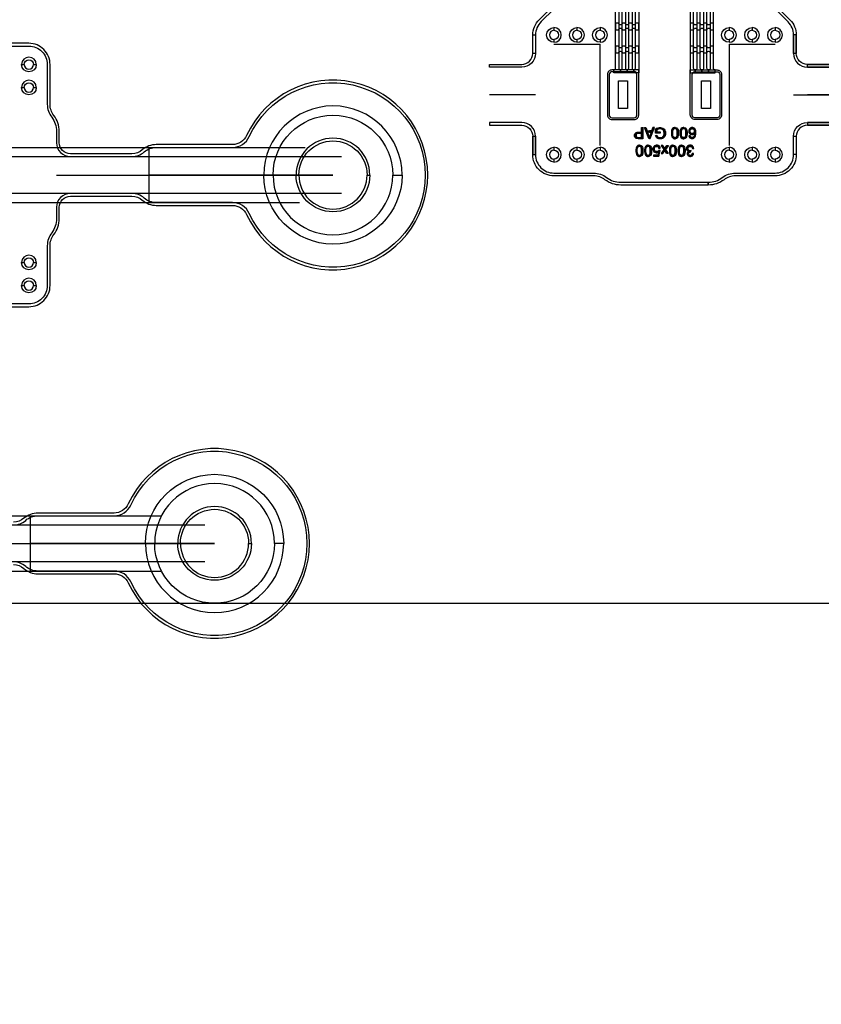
# Model space of a CAD drawing. Extents: x -63500 to 63500, y -63500 to 63500.
# Tile 229 of 256: x 12408 to 21107, y 20646 to 31336. Entities that reach past the tile are written whole.
import ezdxf

# ---------------------------------------------------------------- set-up
doc = ezdxf.new("R2010")
doc.units = 13
doc.header["$MEASUREMENT"] = 0
for name, color, linetype in [('1_Metal', 2, 'Continuous'), ('2_Electrodes', 5, 'Continuous'), ('3_Outline', 4, 'Continuous')]:
    doc.layers.add(name, color=color, linetype=linetype)
doc.styles.get("Standard").update_dxf_attribs({"font": 'arial.ttf'})

msp = doc.modelspace()

# ---------------------------------------------------------------- linework, layer by layer
for p, q in [((18206, 31071), (18456, 31071)), ((18456, 31071), (18706, 31071)), ((18706, 29971), (18706, 31071)), ((20106, 31071), (20106, 29971)), ((20106, 31071), (20356, 31071)), ((20356, 31071), (20606, 31071)), ((18006, 30521), (17506, 30521)), ((20806, 30521), (21306, 30521)), ((21456, 30521), (20956, 30521)), ((10163, 29950), (15508, 29950)), ((13808, 29950), (13808, 29350)), ((10163, 29850), (15901, 29850)), ((12808, 29650), (15808, 29650)), ((15808, 29650), (13808, 29650)), ((15901, 29450), (10163, 29450)), ((10163, 29350), (15445, 29350)), ((6394, 25950), (13945, 25950)), ((12523, 25950), (12523, 25350)), ((6394, 25850), (14416, 25850)), ((11523, 25650), (14523, 25650)), ((14523, 25650), (12523, 25650)), ((14416, 25450), (6394, 25450)), ((6394, 25350), (13945, 25350)), ((0, 25000), (34000, 25000))]:
    msp.add_line(p, q)
for points in [[(19006, 30671), (19006, 30371), (18906, 30371), (18906, 30671)], [(19906, 30671), (19906, 30371), (19806, 30371), (19806, 30671)]]:
    msp.add_lwpolyline(points, close=True)
for radius in [50000, 47500, 45000]:
    msp.add_circle((0, 0), radius)
at = {"layer": '1_Metal'}
msp.add_line((19686, 30791), (19686, 30791), dxfattribs=at)
for points in [[(-50000, 0, -1), (50000, 0), (51000, 0, 1), (-51000, 0)], [(19090, 31226), (19126, 31226), (19126, 31298), (19090, 31298, -0.414214), (19072, 31280), (19072, 31280, -0.414214), (19054, 31298), (19018, 31298, -0.414214), (19000, 31280), (19000, 31280, -0.414214), (18982, 31298), (18946, 31298, -0.414214), (18928, 31280), (18928, 31280, -0.414214), (18910, 31298), (18874, 31298), (18874, 31226), (18910, 31226, -0.414214), (18928, 31244), (18928, 31244, -0.414214), (18946, 31226), (18982, 31226, -0.414214), (19000, 31244), (19000, 31244, -0.414214), (19018, 31226), (19054, 31226, -0.414214), (19072, 31244), (19072, 31244, -0.414214)], [(19902, 31226), (19938, 31226), (19938, 31298), (19902, 31298, -0.414214), (19884, 31280), (19884, 31280, -0.414214), (19866, 31298), (19830, 31298, -0.414214), (19812, 31280), (19812, 31280, -0.414214), (19794, 31298), (19758, 31298, -0.414214), (19740, 31280), (19740, 31280, -0.414214), (19722, 31298), (19686, 31298), (19686, 31226), (19722, 31226, -0.414214), (19740, 31244), (19740, 31244, -0.414214), (19758, 31226), (19794, 31226, -0.414214), (19812, 31244), (19812, 31244, -0.414214), (19830, 31226), (19866, 31226, -0.414214), (19884, 31244), (19884, 31244, -0.414214)], [(19090, 30976), (19126, 30976), (19126, 31048), (19090, 31048, -0.414214), (19072, 31030), (19072, 31030, -0.414214), (19054, 31048), (19018, 31048, -0.414214), (19000, 31030), (19000, 31030, -0.414214), (18982, 31048), (18946, 31048, -0.414214), (18928, 31030), (18928, 31030, -0.414214), (18910, 31048), (18874, 31048), (18874, 30976), (18910, 30976, -0.414214), (18928, 30994), (18928, 30994, -0.414214), (18946, 30976), (18982, 30976, -0.414214), (19000, 30994), (19000, 30994, -0.414214), (19018, 30976), (19054, 30976, -0.414214), (19072, 30994), (19072, 30994, -0.414214)], [(19902, 30976), (19938, 30976), (19938, 31048), (19902, 31048, -0.414214), (19884, 31030), (19884, 31030, -0.414214), (19866, 31048), (19830, 31048, -0.414214), (19812, 31030), (19812, 31030, -0.414214), (19794, 31048), (19758, 31048, -0.414214), (19740, 31030), (19740, 31030, -0.414214), (19722, 31048), (19686, 31048), (19686, 30976), (19722, 30976, -0.414214), (19740, 30994), (19740, 30994, -0.414214), (19758, 30976), (19794, 30976, -0.414214), (19812, 30994), (19812, 30994, -0.414214), (19830, 30976), (19866, 30976, -0.414214), (19884, 30994), (19884, 30994, -0.414214)], [(18836, 30791, 0.414214), (18786, 30741), (18786, 30301, 0.414214), (18836, 30251), (19076, 30251, 0.414214), (19126, 30301), (19126, 30791)], [(19976, 30791, -0.414214), (20026, 30741), (20026, 30301, -0.414214), (19976, 30251), (19736, 30251, -0.414214), (19686, 30301), (19686, 30791)], [(16558, 29650, 1), (15058, 29650), (15158, 29650, -1), (16458, 29650)], [(16558, 29650, -1), (15058, 29650), (15158, 29650, 1), (16458, 29650)], [(13773, 25650, -1), (15273, 25650), (15173, 25650, 1), (13873, 25650)], [(13773, 25650, 1), (15273, 25650), (15173, 25650, -1), (13873, 25650)]]:
    msp.add_lwpolyline(points, format="xyb", close=True, dxfattribs=at)
for points in [[(18910, 31773), (18910, 30809, 0.414214), (18928, 30791), (18928, 30791), (18928, 30761), (18856, 30761), (18856, 30791, 0.414214), (18874, 30809), (18874, 31762, -0.104248)], [(18982, 31773), (18982, 30809, 0.414214), (19000, 30791), (19000, 30791), (19000, 30761), (18928, 30761), (18928, 30791, 0.414214), (18946, 30809), (18946, 31773, 1)], [(19054, 31773), (19054, 30809, 0.414214), (19072, 30791), (19072, 30791), (19072, 30761), (19000, 30761), (19000, 30791, 0.414214), (19018, 30809), (19018, 31773, 1)], [(19126, 31773), (19126, 30761), (19072, 30761), (19072, 30791, 0.414214), (19090, 30809), (19090, 31773, 1)], [(19686, 31773), (19686, 30761), (19740, 30761), (19740, 30791, -0.414214), (19722, 30809), (19722, 31773, -1)], [(19758, 31773), (19758, 30809, -0.414214), (19740, 30791), (19740, 30791), (19740, 30761), (19812, 30761), (19812, 30791, -0.414214), (19794, 30809), (19794, 31773, -1)], [(19830, 31773), (19830, 30809, -0.414214), (19812, 30791), (19812, 30791), (19812, 30761), (19884, 30761), (19884, 30791, -0.414214), (19866, 30809), (19866, 31773, -1)], [(19902, 31773), (19902, 30809, -0.414214), (19884, 30791), (19884, 30791), (19884, 30761), (19956, 30761), (19956, 30791, -0.414214), (19938, 30809), (19938, 31762, 0.104248)]]:
    msp.add_lwpolyline(points, format="xyb", dxfattribs=at)
for points in [[(19172, 30165), (19172, 30044), (19119, 30044), (19107, 30046), (19099, 30048), (19091, 30053), (19085, 30061), (19082, 30068), (19080, 30076), (19080, 30081), (19081, 30090), (19085, 30098), (19091, 30106), (19099, 30111), (19109, 30114), (19120, 30116), (19156, 30116), (19156, 30101), (19121, 30101), (19111, 30100), (19104, 30096), (19099, 30092), (19097, 30085), (19097, 30079), (19097, 30074), (19100, 30067), (19105, 30062), (19110, 30060), (19117, 30059), (19156, 30059), (19156, 30165), (19172, 30165)], [(19243, 30057), (19243, 30045), (19235, 30045), (19188, 30165), (19205, 30165), (19219, 30128), (19243, 30128), (19243, 30114), (19223, 30114), (19243, 30057)], [(19243, 30057), (19243, 30045), (19251, 30045), (19297, 30165), (19280, 30165), (19266, 30128), (19243, 30128), (19243, 30114), (19262, 30114), (19243, 30057)], [(19358, 30117), (19358, 30103), (19307, 30103), (19307, 30148), (19320, 30157), (19334, 30163), (19348, 30166), (19363, 30166), (19375, 30164), (19387, 30160), (19402, 30149), (19410, 30138), (19416, 30123), (19418, 30109), (19418, 30102), (19416, 30090), (19413, 30078), (19408, 30067), (19399, 30057), (19392, 30051), (19383, 30047), (19372, 30044), (19361, 30042), (19354, 30042), (19344, 30043), (19334, 30047), (19327, 30051), (19320, 30056), (19314, 30065), (19309, 30078), (19323, 30082), (19327, 30072), (19332, 30065), (19340, 30059), (19349, 30057), (19358, 30056), (19366, 30057), (19375, 30059), (19383, 30062), (19389, 30068), (19394, 30073), (19398, 30082), (19401, 30092), (19402, 30100), (19402, 30108), (19400, 30119), (19397, 30129), (19391, 30138), (19384, 30145), (19375, 30149), (19366, 30151), (19358, 30152), (19356, 30152), (19348, 30151), (19340, 30149), (19331, 30145), (19323, 30140), (19323, 30117), (19358, 30117)], [(19520, 30166), (19514, 30166), (19502, 30162), (19494, 30155), (19487, 30145), (19483, 30132), (19481, 30119), (19481, 30094), (19483, 30079), (19487, 30066), (19495, 30055), (19503, 30048), (19513, 30044), (19520, 30044), (19520, 30056), (19514, 30057), (19507, 30061), (19501, 30069), (19498, 30081), (19496, 30091), (19496, 30101), (19496, 30110), (19496, 30119), (19497, 30128), (19499, 30137), (19503, 30145), (19508, 30151), (19514, 30154), (19520, 30154)], [(19520, 30166), (19526, 30166), (19538, 30162), (19546, 30155), (19552, 30145), (19556, 30132), (19558, 30119), (19558, 30094), (19557, 30079), (19552, 30066), (19545, 30055), (19536, 30048), (19526, 30044), (19520, 30044), (19520, 30056), (19526, 30057), (19533, 30061), (19539, 30069), (19542, 30081), (19543, 30091), (19544, 30101), (19544, 30110), (19543, 30119), (19542, 30128), (19540, 30137), (19537, 30145), (19531, 30151), (19525, 30154), (19520, 30154)], [(19614, 30166), (19607, 30166), (19596, 30162), (19588, 30155), (19581, 30145), (19577, 30132), (19575, 30119), (19575, 30094), (19577, 30079), (19581, 30066), (19588, 30055), (19597, 30048), (19607, 30044), (19614, 30044), (19614, 30056), (19608, 30057), (19601, 30061), (19595, 30069), (19592, 30081), (19590, 30091), (19590, 30101), (19590, 30110), (19590, 30119), (19591, 30128), (19593, 30137), (19597, 30145), (19602, 30151), (19608, 30154), (19614, 30154)], [(19614, 30166), (19620, 30166), (19632, 30162), (19640, 30155), (19646, 30145), (19650, 30132), (19652, 30119), (19652, 30094), (19650, 30079), (19646, 30066), (19639, 30055), (19630, 30048), (19620, 30044), (19614, 30044), (19614, 30056), (19620, 30057), (19627, 30061), (19633, 30069), (19636, 30081), (19637, 30091), (19638, 30101), (19638, 30110), (19637, 30119), (19636, 30128), (19634, 30137), (19631, 30145), (19625, 30151), (19619, 30154), (19614, 30154)], [(19685, 30076), (19671, 30075), (19674, 30063), (19680, 30054), (19688, 30049), (19697, 30046), (19703, 30046), (19709, 30046), (19716, 30047), (19724, 30051), (19731, 30056), (19738, 30065), (19741, 30073), (19744, 30083), (19746, 30094), (19746, 30109), (19746, 30120), (19745, 30130), (19742, 30139), (19739, 30147), (19734, 30154), (19728, 30159), (19720, 30163), (19712, 30165), (19706, 30166), (19700, 30165), (19693, 30164), (19686, 30160), (19681, 30156), (19676, 30151), (19673, 30144), (19670, 30137), (19669, 30129), (19669, 30122), (19670, 30113), (19673, 30107), (19677, 30101), (19681, 30096), (19688, 30091), (19694, 30089), (19699, 30088), (19703, 30087), (19707, 30088), (19710, 30088), (19714, 30089), (19718, 30091), (19724, 30094), (19727, 30097), (19730, 30101), (19732, 30103), (19730, 30128), (19730, 30123), (19729, 30119), (19728, 30115), (19725, 30110), (19721, 30105), (19716, 30102), (19709, 30100), (19704, 30100), (19698, 30102), (19691, 30106), (19687, 30111), (19685, 30118), (19684, 30125), (19684, 30130), (19685, 30137), (19688, 30143), (19692, 30148), (19697, 30152), (19702, 30153), (19706, 30154), (19711, 30153), (19716, 30151), (19722, 30147), (19726, 30141), (19729, 30134), (19730, 30128), (19732, 30103), (19732, 30098), (19731, 30092), (19730, 30084), (19728, 30076), (19724, 30069), (19720, 30064), (19716, 30060), (19711, 30058), (19706, 30058), (19701, 30058), (19696, 30060), (19691, 30063), (19688, 30069), (19685, 30076)], [(19134, 29973), (19128, 29973), (19116, 29969), (19108, 29962), (19101, 29953), (19097, 29940), (19095, 29926), (19095, 29901), (19097, 29886), (19101, 29873), (19108, 29862), (19117, 29855), (19127, 29851), (19134, 29851), (19134, 29863), (19128, 29864), (19121, 29868), (19115, 29877), (19112, 29888), (19110, 29898), (19110, 29908), (19110, 29917), (19110, 29926), (19111, 29935), (19113, 29944), (19117, 29952), (19122, 29958), (19128, 29961), (19134, 29962)], [(19134, 29973), (19140, 29973), (19152, 29969), (19160, 29962), (19166, 29953), (19170, 29940), (19172, 29926), (19172, 29901), (19171, 29886), (19166, 29873), (19159, 29862), (19150, 29855), (19140, 29851), (19134, 29851), (19134, 29863), (19140, 29864), (19147, 29868), (19153, 29877), (19156, 29888), (19157, 29898), (19158, 29908), (19158, 29917), (19157, 29926), (19156, 29935), (19154, 29944), (19151, 29952), (19145, 29958), (19139, 29961), (19134, 29962)], [(19228, 29973), (19221, 29973), (19210, 29969), (19202, 29962), (19195, 29953), (19191, 29940), (19189, 29926), (19189, 29901), (19191, 29886), (19195, 29873), (19202, 29862), (19211, 29855), (19221, 29851), (19228, 29851), (19228, 29863), (19222, 29864), (19215, 29868), (19209, 29877), (19206, 29888), (19204, 29898), (19204, 29908), (19204, 29917), (19204, 29926), (19205, 29935), (19207, 29944), (19211, 29952), (19216, 29958), (19222, 29961), (19228, 29962)], [(19228, 29973), (19234, 29973), (19246, 29969), (19254, 29962), (19260, 29953), (19264, 29940), (19266, 29926), (19266, 29901), (19264, 29886), (19260, 29873), (19253, 29862), (19244, 29855), (19234, 29851), (19228, 29851), (19228, 29863), (19234, 29864), (19241, 29868), (19247, 29877), (19250, 29888), (19251, 29898), (19252, 29908), (19252, 29917), (19251, 29926), (19250, 29935), (19248, 29944), (19245, 29952), (19239, 29958), (19233, 29961), (19228, 29962)], [(19286, 29867), (19286, 29853), (19346, 29853), (19357, 29915), (19344, 29917), (19336, 29908), (19326, 29905), (19318, 29905), (19306, 29909), (19298, 29919), (19296, 29929), (19296, 29937), (19299, 29948), (19306, 29955), (19314, 29960), (19320, 29961), (19327, 29961), (19336, 29957), (19341, 29950), (19344, 29939), (19360, 29940), (19358, 29950), (19354, 29958), (19348, 29965), (19340, 29970), (19329, 29973), (19316, 29973), (19308, 29972), (19298, 29967), (19290, 29959), (19285, 29951), (19281, 29941), (19280, 29931), (19282, 29920), (19285, 29910), (19291, 29903), (19298, 29897), (19307, 29893), (19315, 29892), (19321, 29892), (19326, 29893), (19332, 29895), (19340, 29900), (19334, 29867), (19286, 29867)], [(19371, 29885), (19389, 29885), (19409, 29915), (19409, 29938), (19387, 29972), (19369, 29972), (19400, 29927), (19371, 29885)], [(19447, 29885), (19429, 29885), (19409, 29915), (19409, 29938), (19432, 29972), (19450, 29972), (19418, 29927), (19447, 29885)], [(19497, 29973), (19491, 29973), (19479, 29969), (19471, 29962), (19465, 29953), (19461, 29940), (19459, 29926), (19459, 29901), (19460, 29886), (19465, 29873), (19472, 29862), (19481, 29855), (19491, 29851), (19497, 29851), (19497, 29863), (19491, 29864), (19484, 29868), (19478, 29877), (19475, 29888), (19474, 29898), (19473, 29908), (19473, 29917), (19474, 29926), (19475, 29935), (19477, 29944), (19480, 29952), (19486, 29958), (19492, 29961), (19497, 29962)], [(19497, 29973), (19503, 29973), (19515, 29969), (19523, 29962), (19530, 29953), (19534, 29940), (19536, 29926), (19536, 29901), (19534, 29886), (19530, 29873), (19523, 29862), (19514, 29855), (19504, 29851), (19497, 29851), (19497, 29863), (19503, 29864), (19510, 29868), (19516, 29877), (19519, 29888), (19521, 29898), (19521, 29908), (19521, 29917), (19521, 29926), (19520, 29935), (19518, 29944), (19514, 29952), (19509, 29958), (19503, 29961), (19497, 29962)], [(19591, 29973), (19585, 29973), (19573, 29969), (19565, 29962), (19559, 29953), (19555, 29940), (19553, 29926), (19553, 29901), (19554, 29886), (19559, 29873), (19566, 29862), (19575, 29855), (19585, 29851), (19591, 29851), (19591, 29863), (19585, 29864), (19578, 29868), (19572, 29877), (19569, 29888), (19568, 29898), (19567, 29908), (19567, 29917), (19568, 29926), (19569, 29935), (19571, 29944), (19574, 29952), (19580, 29958), (19586, 29961), (19591, 29962)], [(19591, 29973), (19597, 29973), (19609, 29969), (19617, 29962), (19623, 29953), (19628, 29940), (19630, 29926), (19630, 29901), (19628, 29886), (19624, 29873), (19616, 29862), (19607, 29855), (19597, 29851), (19591, 29851), (19591, 29863), (19597, 29864), (19604, 29868), (19610, 29877), (19613, 29888), (19615, 29898), (19615, 29908), (19615, 29917), (19615, 29926), (19614, 29935), (19612, 29944), (19608, 29952), (19603, 29958), (19597, 29961), (19591, 29962)], [(19722, 29882), (19707, 29885), (19704, 29874), (19695, 29866), (19686, 29863), (19677, 29865), (19669, 29871), (19666, 29882), (19668, 29892), (19676, 29899), (19685, 29901), (19693, 29901), (19694, 29915), (19684, 29913), (19674, 29915), (19666, 29920), (19661, 29929), (19660, 29937), (19662, 29944), (19666, 29952), (19672, 29958), (19681, 29961), (19689, 29961), (19696, 29959), (19702, 29953), (19707, 29945), (19709, 29938), (19724, 29939), (19720, 29952), (19714, 29961), (19705, 29969), (19695, 29973), (19686, 29974), (19677, 29973), (19666, 29970), (19657, 29963), (19650, 29955), (19646, 29946), (19645, 29936), (19646, 29929), (19648, 29920), (19654, 29913), (19660, 29909), (19667, 29907), (19660, 29903), (19654, 29895), (19651, 29887), (19651, 29878), (19654, 29868), (19661, 29860), (19672, 29854), (19681, 29851), (19689, 29851), (19698, 29853), (19708, 29858), (19714, 29864), (19719, 29872), (19722, 29882)]]:
    msp.add_lwpolyline(points, close=True, dxfattribs=at)
at = {"layer": '2_Electrodes'}
for points in [[(47500, 0, 1), (-47500, 0), (-51000, 0, -1), (51000, 0)], [(18206, 31091, -1), (18206, 31251), (18206, 31221, 1), (18206, 31121)], [(18206, 31091, 1), (18206, 31251), (18206, 31221, -1), (18206, 31121)], [(18456, 31091, -1), (18456, 31251), (18456, 31221, 1), (18456, 31121)], [(18456, 31091, 1), (18456, 31251), (18456, 31221, -1), (18456, 31121)], [(18706, 31091, -1), (18706, 31251), (18706, 31221, 1), (18706, 31121)], [(18706, 31091, 1), (18706, 31251), (18706, 31221, -1), (18706, 31121)], [(20106, 31091, -1), (20106, 31251), (20106, 31221, 1), (20106, 31121)], [(20106, 31091, 1), (20106, 31251), (20106, 31221, -1), (20106, 31121)], [(20356, 31091, -1), (20356, 31251), (20356, 31221, 1), (20356, 31121)], [(20356, 31091, 1), (20356, 31251), (20356, 31221, -1), (20356, 31121)], [(20606, 31091, -1), (20606, 31251), (20606, 31221, 1), (20606, 31121)], [(20606, 31091, 1), (20606, 31251), (20606, 31221, -1), (20606, 31121)], [(17856, 30821), (17506, 30821), (17506, 30851), (17856, 30851, 0.414214), (17976, 30971), (17976, 31171), (18006, 31171), (18006, 30971, -0.414214)], [(20956, 30821), (21306, 30821), (21306, 30851), (20956, 30851, -0.414214), (20836, 30971), (20836, 31171), (20806, 31171), (20806, 30971, 0.414214)], [(21306, 30821), (20956, 30821), (20956, 30851), (21306, 30851, 0.414214), (21426, 30971), (21426, 31171), (21456, 31171), (21456, 30971, -0.414214)], [(12588, 30850, 1), (12428, 30850), (12458, 30850, -1), (12558, 30850)], [(12588, 30850, -1), (12428, 30850), (12458, 30850, 1), (12558, 30850)], [(18836, 30771, 0.414214), (18806, 30741), (18806, 30301, 0.414214), (18836, 30271), (19076, 30271, 0.414214), (19106, 30301), (19106, 30741, 0.414214), (19076, 30771)], [(19976, 30771, -0.414214), (20006, 30741), (20006, 30301, -0.414214), (19976, 30271), (19736, 30271, -0.414214), (19706, 30301), (19706, 30741, -0.414214), (19736, 30771)], [(12588, 30600, 1), (12428, 30600), (12458, 30600, -1), (12558, 30600)], [(12588, 30600, -1), (12428, 30600), (12458, 30600, 1), (12558, 30600)], [(18006, 30071, 0.414214), (17856, 30221), (17506, 30221), (17506, 30191), (17856, 30191, -0.414214), (17976, 30071), (17976, 29871), (18006, 29871)], [(20806, 30071, -0.414214), (20956, 30221), (21306, 30221), (21306, 30191), (20956, 30191, 0.414214), (20836, 30071), (20836, 29871), (20806, 29871)], [(21456, 30071, 0.414214), (21306, 30221), (20956, 30221), (20956, 30191), (21306, 30191, -0.414214), (21426, 30071), (21426, 29871), (21456, 29871)], [(15408, 29650), (15438, 29650, -1), (16178, 29650), (16208, 29650, 1)], [(18006, 30071), (18006, 29871, 0.414214), (18206, 29671), (18638, 29671, -0.165811), (18778, 29623, 0.165811), (18931, 29571), (19881, 29571), (19881, 29541), (18931, 29541, -0.165811), (18760, 29599, 0.165811), (18638, 29641), (18206, 29641, -0.414214), (17976, 29871), (17976, 30071)], [(20836, 30071), (20836, 29871, -0.414214), (20606, 29641), (20174, 29641, 0.165811), (20052, 29599, -0.165811), (19881, 29541), (19881, 29571, 0.165811), (20033, 29623, -0.165811), (20174, 29671), (20606, 29671, 0.414214), (20806, 29871), (20806, 30071)], [(18206, 29791, -1), (18206, 29951), (18206, 29921, 1), (18206, 29821)], [(18206, 29791, 1), (18206, 29951), (18206, 29921, -1), (18206, 29821)], [(18456, 29791, -1), (18456, 29951), (18456, 29921, 1), (18456, 29821)], [(18456, 29791, 1), (18456, 29951), (18456, 29921, -1), (18456, 29821)], [(18706, 29791, -1), (18706, 29951), (18706, 29921, 1), (18706, 29821)], [(18706, 29791, 1), (18706, 29951), (18706, 29921, -1), (18706, 29821)], [(20106, 29791, -1), (20106, 29951), (20106, 29921, 1), (20106, 29821)], [(20106, 29791, 1), (20106, 29951), (20106, 29921, -1), (20106, 29821)], [(20356, 29791, -1), (20356, 29951), (20356, 29921, 1), (20356, 29821)], [(20356, 29791, 1), (20356, 29951), (20356, 29921, -1), (20356, 29821)], [(20606, 29791, -1), (20606, 29951), (20606, 29921, 1), (20606, 29821)], [(20606, 29791, 1), (20606, 29951), (20606, 29921, -1), (20606, 29821)], [(15408, 29650), (15438, 29650, 1), (16178, 29650), (16208, 29650, -1)], [(12588, 28700, 1), (12428, 28700), (12458, 28700, -1), (12558, 28700)], [(12588, 28700, -1), (12428, 28700), (12458, 28700, 1), (12558, 28700)], [(12588, 28450, 1), (12428, 28450), (12458, 28450, -1), (12558, 28450)], [(12588, 28450, -1), (12428, 28450), (12458, 28450, 1), (12558, 28450)], [(14123, 25650), (14153, 25650, -1), (14893, 25650), (14923, 25650, 1)], [(14123, 25650), (14153, 25650, 1), (14893, 25650), (14923, 25650, -1)]]:
    msp.add_lwpolyline(points, format="xyb", close=True, dxfattribs=at)
for points in [[(18765, 32001), (18067, 31315, 0.203475), (18006, 31171), (18006, 30971), (17976, 30971), (17976, 31171, -0.203475), (18046, 31336), (18744, 32022, 0.201193)], [(20066, 32036), (20768, 31333, -0.198912), (20836, 31171), (20836, 30971), (20806, 30971), (20806, 31171, 0.198912), (20747, 31312), (20045, 32014, -0.198912)], [(11199, 28220), (12508, 28220, 0.414214), (12738, 28450), (12738, 28882, -0.165811), (12779, 29004, 0.165811), (12838, 29175), (12838, 29300, -0.414214), (12958, 29420), (13626, 29420, -0.182676), (13739, 29378, 0.182676), (13891, 29320), (14717, 29320, -0.293253), (14871, 29221, 4.581742), (14871, 30079, -0.293253), (14717, 29980), (13891, 29980, 0.182676), (13739, 29923, -0.182676), (13626, 29880), (12958, 29880, -0.414214), (12838, 30000), (12838, 30125, 0.165811), (12779, 30296, -0.165811), (12738, 30418), (12738, 30850, 0.414214), (12508, 31080), (11199, 31080, 0.198912)], [(11208, 31050), (12508, 31050, -0.414214), (12708, 30850), (12708, 30418, 0.165811), (12756, 30278, -0.165811), (12808, 30125), (12808, 30000, 0.414214), (12958, 29850), (13626, 29850, 0.182676), (13758, 29900, -0.182676), (13891, 29950), (14717, 29950, 0.293253), (14899, 30067, -4.581742), (14899, 29233, 0.293253), (14717, 29350), (13891, 29350, -0.182676), (13758, 29400, 0.182676), (13626, 29450), (12958, 29450), (12958, 29450, 0.414214), (12808, 29300), (12808, 29175, -0.165811), (12756, 29022, 0.165811), (12708, 28882), (12708, 28450, -0.414214), (12508, 28250), (11208, 28250, -0.198912)], [(12341, 25420, -0.182676), (12454, 25378, 0.182676), (12606, 25320), (13432, 25320, -0.293253), (13587, 25221, 4.581742), (13587, 26079, -0.293253), (13432, 25980), (12606, 25980, 0.182676), (12454, 25923, -0.182676), (12341, 25880)], [(12341, 25850, 0.182676), (12473, 25900, -0.182676), (12606, 25950), (13432, 25950, 0.293253), (13614, 26067, -4.581742), (13614, 25233, 0.293253), (13432, 25350), (12606, 25350, -0.182676), (12473, 25400, 0.182676), (12341, 25450)]]:
    msp.add_lwpolyline(points, format="xyb", dxfattribs=at)
at = {"layer": '3_Outline'}
for points in [[(47500, 0, 1), (-47500, 0), (-51000, 0, -1), (51000, 0)], [(18206, 31091, -1), (18206, 31251), (18206, 31221, 1), (18206, 31121)], [(18206, 31091, 1), (18206, 31251), (18206, 31221, -1), (18206, 31121)], [(18456, 31091, -1), (18456, 31251), (18456, 31221, 1), (18456, 31121)], [(18456, 31091, 1), (18456, 31251), (18456, 31221, -1), (18456, 31121)], [(18706, 31091, -1), (18706, 31251), (18706, 31221, 1), (18706, 31121)], [(18706, 31091, 1), (18706, 31251), (18706, 31221, -1), (18706, 31121)], [(20106, 31091, -1), (20106, 31251), (20106, 31221, 1), (20106, 31121)], [(20106, 31091, 1), (20106, 31251), (20106, 31221, -1), (20106, 31121)], [(20356, 31091, -1), (20356, 31251), (20356, 31221, 1), (20356, 31121)], [(20356, 31091, 1), (20356, 31251), (20356, 31221, -1), (20356, 31121)], [(20606, 31091, -1), (20606, 31251), (20606, 31221, 1), (20606, 31121)], [(20606, 31091, 1), (20606, 31251), (20606, 31221, -1), (20606, 31121)], [(17856, 30821), (17506, 30821), (17506, 30851), (17856, 30851, 0.414214), (17976, 30971), (17976, 31171), (18006, 31171), (18006, 30971, -0.414214)], [(20956, 30821), (21306, 30821), (21306, 30851), (20956, 30851, -0.414214), (20836, 30971), (20836, 31171), (20806, 31171), (20806, 30971, 0.414214)], [(21306, 30821), (20956, 30821), (20956, 30851), (21306, 30851, 0.414214), (21426, 30971), (21426, 31171), (21456, 31171), (21456, 30971, -0.414214)], [(12588, 30850, 1), (12428, 30850), (12458, 30850, -1), (12558, 30850)], [(12588, 30850, -1), (12428, 30850), (12458, 30850, 1), (12558, 30850)], [(12588, 30600, 1), (12428, 30600), (12458, 30600, -1), (12558, 30600)], [(12588, 30600, -1), (12428, 30600), (12458, 30600, 1), (12558, 30600)], [(18006, 30071, 0.414214), (17856, 30221), (17506, 30221), (17506, 30191), (17856, 30191, -0.414214), (17976, 30071), (17976, 29871), (18006, 29871)], [(20806, 30071, -0.414214), (20956, 30221), (21306, 30221), (21306, 30191), (20956, 30191, 0.414214), (20836, 30071), (20836, 29871), (20806, 29871)], [(21456, 30071, 0.414214), (21306, 30221), (20956, 30221), (20956, 30191), (21306, 30191, -0.414214), (21426, 30071), (21426, 29871), (21456, 29871)], [(15408, 29650), (15438, 29650, -1), (16178, 29650), (16208, 29650, 1)], [(18006, 30071), (18006, 29871, 0.414214), (18206, 29671), (18638, 29671, -0.165811), (18778, 29623, 0.165811), (18931, 29571), (19881, 29571), (19881, 29541), (18931, 29541, -0.165811), (18760, 29599, 0.165811), (18638, 29641), (18206, 29641, -0.414214), (17976, 29871), (17976, 30071)], [(20836, 30071), (20836, 29871, -0.414214), (20606, 29641), (20174, 29641, 0.165811), (20052, 29599, -0.165811), (19881, 29541), (19881, 29571, 0.165811), (20033, 29623, -0.165811), (20174, 29671), (20606, 29671, 0.414214), (20806, 29871), (20806, 30071)], [(18206, 29791, -1), (18206, 29951), (18206, 29921, 1), (18206, 29821)], [(18206, 29791, 1), (18206, 29951), (18206, 29921, -1), (18206, 29821)], [(18456, 29791, -1), (18456, 29951), (18456, 29921, 1), (18456, 29821)], [(18456, 29791, 1), (18456, 29951), (18456, 29921, -1), (18456, 29821)], [(18706, 29791, -1), (18706, 29951), (18706, 29921, 1), (18706, 29821)], [(18706, 29791, 1), (18706, 29951), (18706, 29921, -1), (18706, 29821)], [(20106, 29791, -1), (20106, 29951), (20106, 29921, 1), (20106, 29821)], [(20106, 29791, 1), (20106, 29951), (20106, 29921, -1), (20106, 29821)], [(20356, 29791, -1), (20356, 29951), (20356, 29921, 1), (20356, 29821)], [(20356, 29791, 1), (20356, 29951), (20356, 29921, -1), (20356, 29821)], [(20606, 29791, -1), (20606, 29951), (20606, 29921, 1), (20606, 29821)], [(20606, 29791, 1), (20606, 29951), (20606, 29921, -1), (20606, 29821)], [(15408, 29650), (15438, 29650, 1), (16178, 29650), (16208, 29650, -1)], [(12588, 28700, 1), (12428, 28700), (12458, 28700, -1), (12558, 28700)], [(12588, 28700, -1), (12428, 28700), (12458, 28700, 1), (12558, 28700)], [(12588, 28450, 1), (12428, 28450), (12458, 28450, -1), (12558, 28450)], [(12588, 28450, -1), (12428, 28450), (12458, 28450, 1), (12558, 28450)], [(14123, 25650), (14153, 25650, -1), (14893, 25650), (14923, 25650, 1)], [(14123, 25650), (14153, 25650, 1), (14893, 25650), (14923, 25650, -1)]]:
    msp.add_lwpolyline(points, format="xyb", close=True, dxfattribs=at)
for points in [[(18765, 32001), (18067, 31315, 0.203475), (18006, 31171), (18006, 30971), (17976, 30971), (17976, 31171, -0.203475), (18046, 31336), (18744, 32022, 0.201193)], [(20066, 32036), (20768, 31333, -0.198912), (20836, 31171), (20836, 30971), (20806, 30971), (20806, 31171, 0.198912), (20747, 31312), (20045, 32014, -0.198912)], [(11199, 28220), (12508, 28220, 0.414214), (12738, 28450), (12738, 28882, -0.165811), (12779, 29004, 0.165811), (12838, 29175), (12838, 29300, -0.414214), (12958, 29420), (13626, 29420, -0.182676), (13739, 29378, 0.182676), (13891, 29320), (14717, 29320, -0.293253), (14871, 29221, 4.581742), (14871, 30079, -0.293253), (14717, 29980), (13891, 29980, 0.182676), (13739, 29923, -0.182676), (13626, 29880), (12958, 29880, -0.414214), (12838, 30000), (12838, 30125, 0.165811), (12779, 30296, -0.165811), (12738, 30418), (12738, 30850, 0.414214), (12508, 31080), (11199, 31080, 0.198912)], [(11208, 31050), (12508, 31050, -0.414214), (12708, 30850), (12708, 30418, 0.165811), (12756, 30278, -0.165811), (12808, 30125), (12808, 30000, 0.414214), (12958, 29850), (13626, 29850, 0.182676), (13758, 29900, -0.182676), (13891, 29950), (14717, 29950, 0.293253), (14899, 30067, -4.581742), (14899, 29233, 0.293253), (14717, 29350), (13891, 29350, -0.182676), (13758, 29400, 0.182676), (13626, 29450), (12958, 29450), (12958, 29450, 0.414214), (12808, 29300), (12808, 29175, -0.165811), (12756, 29022, 0.165811), (12708, 28882), (12708, 28450, -0.414214), (12508, 28250), (11208, 28250, -0.198912)], [(12341, 25420, -0.182676), (12454, 25378, 0.182676), (12606, 25320), (13432, 25320, -0.293253), (13587, 25221, 4.581742), (13587, 26079, -0.293253), (13432, 25980), (12606, 25980, 0.182676), (12454, 25923, -0.182676), (12341, 25880)], [(12341, 25850, 0.182676), (12473, 25900, -0.182676), (12606, 25950), (13432, 25950, 0.293253), (13614, 26067, -4.581742), (13614, 25233, 0.293253), (13432, 25350), (12606, 25350, -0.182676), (12473, 25400, 0.182676), (12341, 25450)]]:
    msp.add_lwpolyline(points, format="xyb", dxfattribs=at)

# ---------------------------------------------------------------- texts
for s, p in [('600 GAP', (19753, 30164)), ('300x500', (19730, 29972))]:
    msp.add_text(s, height=120, rotation=180).set_placement(p)

doc.saveas('drawing.dxf')
